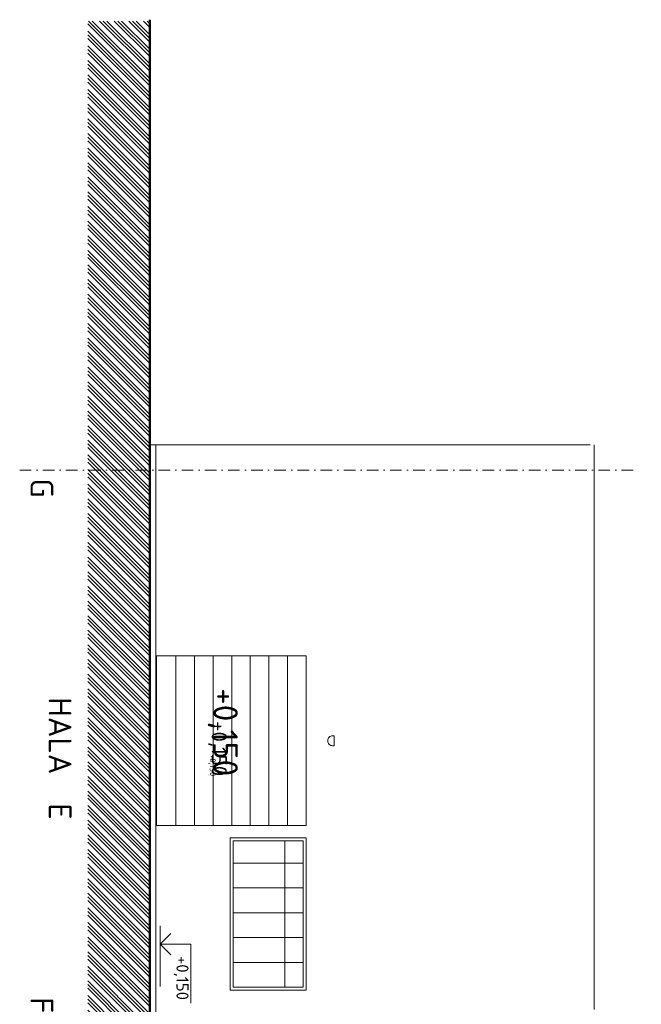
# Model space of a CAD drawing. Header units: millimetres. Extents: x -725694 to 5289369, y -1488057 to 2187451.
# Tile 59 of 256: x -29905 to -9440, y 82039 to 114438. Entities that reach past the tile are written whole.
import ezdxf
from ezdxf.enums import TextEntityAlignment as Align

# ---------------------------------------------------------------- set-up
doc = ezdxf.new("R2010")
doc.units = ezdxf.units.MM
for name, pattern in [('CENTERX2', [101.6, 63.5, -12.7, 12.7, -12.7]), ('DASHDOT', [25.4, 12.7, -6.35, 0, -6.35]), ('HIDDEN', [9.525, 6.35, -3.175])]:
    doc.linetypes.add(name, pattern=pattern)
for name, color, linetype in [('0 @ 1', 7, 'Continuous'), ('0 @ 10', 7, 'Continuous'), ('0 @ 100', 7, 'Continuous'), ('0 @ 200', 7, 'Continuous'), ('0 @ 250 (1)', 7, 'Continuous'), ('0 @ 250 (2)', 7, 'Continuous'), ('0 @ 400', 7, 'Continuous')]:
    doc.layers.add(name, color=color, linetype=linetype)
for name, color, linetype, lineweight in [('A99_N_kce-pohl', 1, 'Continuous', 9), ('A99_N_koty-200-vysk', 6, 'Continuous', 9), ('A99_N_osy', 1, 'CENTERX2', 9), ('A99_N_txt-popis-200', 240, 'Continuous', 5), ('A99_S_kce-pohl', 7, 'Continuous', 5), ('A99_S_sraf', 252, 'Continuous', 9)]:
    doc.layers.add(name, color=color, linetype=linetype, lineweight=lineweight)
doc.styles.add('A99_kota', font='isocpeur.ttf', dxfattribs={"height": 2})
doc.styles.add('ad_popis 100', font='isocpeur.ttf', dxfattribs={"height": 200})

# ---------------------------------------------------------------- blocks, each defined once
blk = doc.blocks.new('*U129')
at = {"color": 0, "linetype": 'ByBlock', "lineweight": -2}
blk.add_line((-3, 0), (7, 0), dxfattribs=at)
for points in [[(0, 0), (0, 5), (0, 5), (9.7, 5)], [(-1.75, 1.75), (0, 0), (1.75, 1.75)]]:
    blk.add_lwpolyline(points, dxfattribs=at)
at = {"color": 0, "linetype": 'ByBlock', "lineweight": -2, "style": 'A99_kota'}
blk.add_attdef('POPIS', text='', height=2, rotation=360, dxfattribs=at).set_placement((9.2, 5.5), align=Align.BOTTOM_RIGHT)
blk.add_attdef('VYSKA', text='', height=2, rotation=360, dxfattribs=at).set_placement((9.2, 4.25), align=Align.TOP_RIGHT)
blk = doc.blocks.new('*U6739')
at = {"layer": 'A99_N_koty-200-vysk', "lineweight": 5}
ref = blk.add_blockref('*U129', (-25275, 84020), dxfattribs=dict(at, xscale=200, yscale=200, zscale=200, rotation=270))
ref.add_attrib('VYSKA', '+0,150', dxfattribs={"layer": '0 @ 400', "color": 0, "linetype": 'ByBlock', "lineweight": -2, "height": 800, "rotation": 270, "style": 'A99_kota'}).set_placement((-22725, 89545), align=Align.TOP_RIGHT)
ref = blk.add_blockref('*U129', (-25275, 84020), dxfattribs=dict(at, xscale=200, yscale=200, zscale=200, rotation=270))
ref.add_attrib('VYSKA', '+0,150', dxfattribs={"layer": '0 @ 250 (1)', "color": 0, "linetype": 'ByBlock', "lineweight": -2, "height": 500, "rotation": 270, "style": 'A99_kota'}).set_placement((-23085, 89545), align=Align.TOP_RIGHT)
ref = blk.add_blockref('*U129', (-25275, 84020), dxfattribs=dict(at, xscale=200, yscale=200, zscale=200, rotation=270))
ref.add_attrib('VYSKA', '+0,150', dxfattribs={"layer": '0 @ 250 (2)', "color": 0, "linetype": 'ByBlock', "lineweight": -2, "height": 500, "rotation": 270, "style": 'A99_kota'}).set_placement((-23085, 89545), align=Align.TOP_RIGHT)
ref = blk.add_blockref('*U129', (-25275, 84020), dxfattribs=dict(at, xscale=200, yscale=200, zscale=200, rotation=270))
ref.add_attrib('VYSKA', '+0,150', dxfattribs={"layer": '0 @ 100', "color": 0, "linetype": 'ByBlock', "lineweight": -2, "height": 200, "rotation": 270, "style": 'A99_kota'}).set_placement((-23445, 89545), align=Align.TOP_RIGHT)
ref = blk.add_blockref('*U129', (-25275, 84020), dxfattribs=dict(at, xscale=200, yscale=200, zscale=200, rotation=270))
ref.add_attrib('VYSKA', '+0,150', dxfattribs={"layer": '0 @ 10', "color": 0, "linetype": 'ByBlock', "lineweight": -2, "height": 20, "rotation": 270, "style": 'A99_kota'}).set_placement((-23661, 89545), align=Align.TOP_RIGHT)
ref = blk.add_blockref('*U129', (-25275, 84020), dxfattribs=dict(at, xscale=200, yscale=200, zscale=200, rotation=270))
ref.add_attrib('VYSKA', '+0,150', dxfattribs={"layer": '0 @ 1', "color": 0, "linetype": 'ByBlock', "lineweight": -2, "height": 2, "rotation": 270, "style": 'A99_kota'}).set_placement((-23682, 89545), align=Align.TOP_RIGHT)
ref = blk.add_blockref('*U129', (-25275, 84020), dxfattribs=dict(at, xscale=200, yscale=200, zscale=200, rotation=270))
ref.add_attrib('VYSKA', '+0,150', dxfattribs={"layer": '0 @ 200', "color": 0, "linetype": 'ByBlock', "lineweight": -2, "height": 400, "rotation": 270, "style": 'A99_kota'}).set_placement((-24345, 82180), align=Align.TOP_RIGHT)

msp = doc.modelspace()

# ---------------------------------------------------------------- hatches: boundary and pattern name
at = {"layer": 'A99_S_sraf', "linetype": 'Continuous', "lineweight": 0}
h = msp.add_hatch(dxfattribs=at)
h.set_pattern_fill('ZEM_PUVODNI', color=256, scale=85)
h.set_pattern_definition([(315, (-8810, 7e-11), (240.4163, 240.4163), []), (315, (-8810, -120.2), (240.4163, 240.4163), []), (315, (-8810, -240.4), (240.4163, 240.4163), [])])
h.paths.add_polyline_path([(-27665, -11482.5), (-25695, -11482.5), (-25695, 24515), (-25625, 24515), (-25625, 114390), (-27665, 114390)])

# ---------------------------------------------------------------- linework, layer by layer
at = {"layer": 'A99_N_kce-pohl', "color": 7, "linetype": 'HIDDEN', "lineweight": 5, "ltscale": 20}
msp.add_line((-25425, 5915.1), (-25425, 100450), dxfattribs=at)
at = {"layer": 'A99_N_kce-pohl', "color": 7, "lineweight": 50}
msp.add_lwpolyline([(-25695, 24515), (-25625, 24515), (-25625, 114437.5)], dxfattribs=at)
at = {"layer": 'A99_N_osy', "color": 5, "linetype": 'DASHDOT', "lineweight": 9, "ltscale": 30}
msp.add_lwpolyline([(-29905, 99620), (-9440, 99620)], dxfattribs=at)
at = {"layer": 'A99_S_kce-pohl'}
msp.add_line((-11125, 100450), (-25625, 100450), dxfattribs=at)
at = {"layer": 'A99_S_kce-pohl', "lineweight": 5}
for p, q in [((-20475, 93500), (-25405, 93500)), ((-25405, 87920), (-25405, 93500)), ((-24762.5, 93500), (-24762.5, 87920)), ((-24150, 93500), (-24150, 87920)), ((-23537.5, 93500), (-23537.5, 87920)), ((-22925, 93500), (-22925, 87920)), ((-22312.5, 93500), (-22312.5, 87920)), ((-21700, 93500), (-21700, 87920)), ((-21087.5, 93500), (-21087.5, 87920)), ((-20475, 87920), (-20475, 93500)), ((-20475, 87920), (-25405, 87920)), ((-20475, 87520), (-22975, 87520)), ((-22975, 82500), (-22975, 87520)), ((-20475, 82500), (-20475, 87520)), ((-20575, 87420), (-22875, 87420)), ((-22875, 82600), (-22875, 87420)), ((-21175, 82600), (-21175, 87420)), ((-20575, 82600), (-20575, 87420)), ((-20575, 86683.3), (-22875, 86683.3)), ((-20575, 85866.7), (-22875, 85866.7)), ((-20575, 85050), (-22875, 85050)), ((-20575, 84233.3), (-22875, 84233.3)), ((-20575, 83416.7), (-22875, 83416.7)), ((-20475, 82500), (-22975, 82500)), ((-20575, 82600), (-22875, 82600))]:
    msp.add_line(p, q, dxfattribs=at)
at = {"layer": 'A99_S_kce-pohl'}
msp.add_lwpolyline([(-25425, 80450), (-25425, 100450)], dxfattribs=at)
at = {"layer": 'A99_S_kce-pohl', "lineweight": 5, "ltscale": 2}
msp.add_lwpolyline([(-10995, 81865), (-10995, 100450)], dxfattribs=at)
at = {"layer": 'A99_S_kce-pohl', "lineweight": 5}
msp.add_lwpolyline([(-19552.2, 90548.6), (-19552.2, 90871.4), (-19608.3, 90871.4, 0.4142136), (-19758.3, 90721.4), (-19758.3, 90698.6, 0.4142136), (-19608.3, 90548.6)], format="xyb", close=True, dxfattribs=at)

# ---------------------------------------------------------------- block references
at = {"layer": 'A99_N_kce-pohl', "color": 3, "linetype": 'Continuous', "lineweight": 0}
msp.add_blockref('*U6739', (0, 0), dxfattribs=at)

# ---------------------------------------------------------------- texts
at = {"layer": 'A99_N_txt-popis-200', "lineweight": 9, "ltscale": 5, "style": 'ad_popis 100'}
msp.add_text('HALA  E', height=750, rotation=270, dxfattribs=at).set_placement((-28950, 92145))
at = {"layer": 'A99_N_txt-popis-200', "color": 5, "lineweight": 0, "char_height": 750, "attachment_point": 1, "rotation": 270, "style": 'ad_popis 100'}
for s, insert in [('G', (-28800, 99340.4)), ('F', (-28800, 82275))]:
    msp.add_mtext_dynamic_manual_height_columns(s, width=832.5, gutter_width=1000, heights=[0], dxfattribs=dict(at, insert=insert))

doc.saveas('drawing.dxf')
